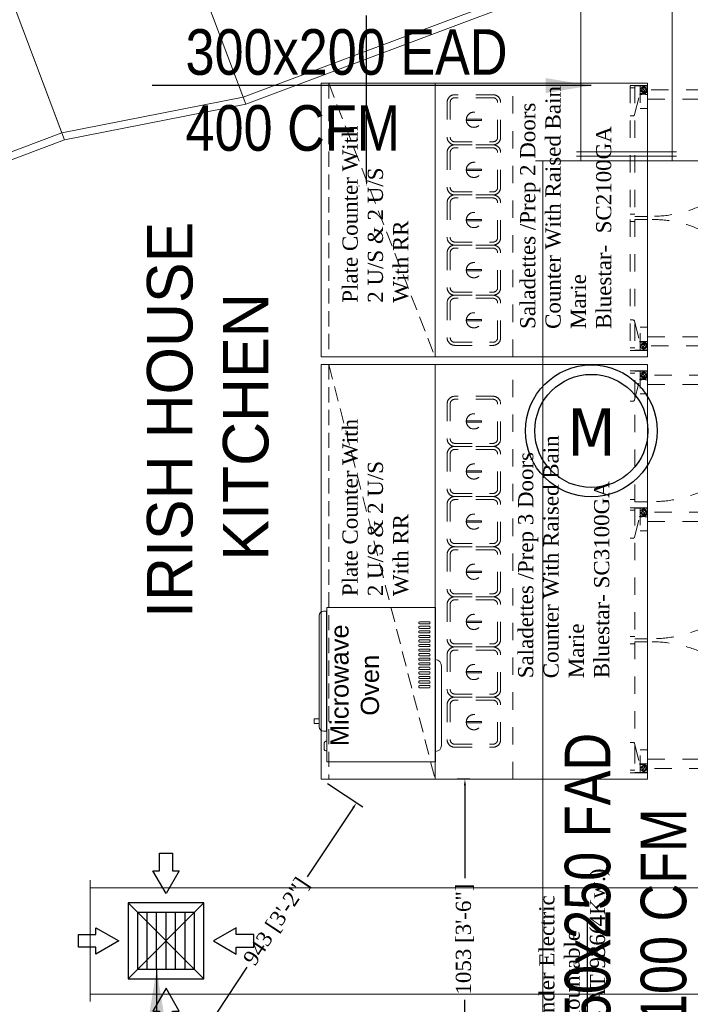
# Model space of a CAD drawing. Header units: millimetres. Extents: x -116878 to 389011, y -1241 to 103674.
# Tile 61 of 103: x 66602 to 68810, y 31885 to 35125. Entities that reach past the tile are written whole.
import ezdxf

# ---------------------------------------------------------------- set-up
doc = ezdxf.new("R2010")
doc.units = ezdxf.units.MM
doc.header["$MEASUREMENT"] = 0
doc.header["$PDMODE"] = 3
doc.linetypes.add('Dash', pattern=[6.35, 3.175, -3.175])
doc.linetypes.add('DASHED', pattern=[0.75, 0.5, -0.25])
doc.layers.get('0').update_dxf_attribs({"color": 252})
doc.layers.get('defpoints').update_dxf_attribs({"color": 2, "lineweight": 9})
for name, color, linetype, lineweight in [('A - TEXT', 252, 'Continuous', 13), ('EQUIPMENT', 252, 'Continuous', 13), ('M-HVAC-DUCT', 7, 'Continuous', 15), ('MUSIC-SPEAKER', 6, 'Continuous', 25), ('Speaker', 1, 'Continuous', 0)]:
    doc.layers.add(name, color=color, linetype=linetype, lineweight=lineweight)
for name, color, linetype in [('A-ANNO-DIMS-30', 252, 'Continuous'), ('Equipment Name', 252, 'Continuous'), ('HVAC-RAG', 20, 'Continuous')]:
    doc.layers.add(name, color=color, linetype=linetype)
doc.layers.add('MEPTEK-FA-DUCT', color=150, linetype='Continuous', lineweight=20, true_color=0x007fff)
doc.layers.add('MEPTEK-KE-DUCT', color=220, linetype='Continuous', lineweight=20, true_color=0xff00bf)
doc.styles.add('ARIAL', font='ARIALN.TTF')
doc.styles.add('CKD_Dimension Text', font='BOOKOSI.TTF')
doc.styles.add('style1', font='arial.ttf')
doc.styles.add('style12', font='BOOKOSI.TTF')
doc.styles.add('Tahoma', font='tahoma.ttf', dxfattribs={"height": 9})
doc.dimstyles.get("Standard").update_dxf_attribs({"dimtxt": 250, "dimasz": 150, "dimexe": 0.18, "dimexo": 0.0625, "dimgap": 0.09, "dimtad": 0, "dimtih": 1, "dimtoh": 1, "dimdec": 0, "dimzin": 0, "dimdsep": 46, "dimtxsty": 'Standard', "dimcen": 0.09, "dimadec": 0, "dimazin": 0, "dimtfac": 1, "dimtdec": 0, "dimtofl": 0, "dimtmove": 0, "dimatfit": 3, "dimfxl": 1, "dimtolj": 1, "dimtzin": 0, "dimarcsym": 0})
doc.dimstyles.new('TFS-Dim', dxfattribs={"dimtxt": 50, "dimasz": 20, "dimexe": 25, "dimexo": 25, "dimgap": 5, "dimtad": 0, "dimdec": 0, "dimzin": 0, "dimdsep": 46, "dimtxsty": 'style12', "dimcen": 0.09, "dimclrd": 8, "dimclre": 8, "dimadec": 0, "dimazin": 0, "dimtfac": 1, "dimtdec": 0, "dimtofl": 0, "dimtmove": 0, "dimatfit": 3, "dimldrblk": 'DOT', "dimfxl": 1, "dimtolj": 1, "dimtzin": 0, "dimlwd": -1, "dimlwe": -1, "dimarcsym": 0})

# ---------------------------------------------------------------- blocks, each defined once
blk = doc.blocks.new('A$C26bbe989')
at = {"layer": 'EQUIPMENT', "color": 251, "linetype": 'Dash', "ltscale": 18}
for p, q in [((-1344, -695.4), (-1344, -643)), ((-1336, -643), (-1336, -658)), ((-1244, -652.1), (-1244, -643)), ((-920, -658), (-920, -643)), ((-893, -695.4), (-893, -643)), ((-885, -658), (-885, -643)), ((-793, -652.1), (-793, -643)), ((-469, -643), (-469, -658)), ((-445, -658), (-445, -643)), ((-121, -652.1), (-121, -643)), ((-29, -643), (-29, -658)), ((-21, -695.4), (-21, -643)), ((-1344, -699), (-1344, -675)), ((-1344, -675), (-1268, -675)), ((-1343, -658), (-1343, -700)), ((-913, -658), (-1343, -658)), ((-1317, -676.5), (-1317, -687)), ((-1247.8, -656.9), (-1314.7, -673.6)), ((-1268, -675), (-1268, -699)), ((-913, -700), (-913, -658)), ((-893, -699), (-893, -675)), ((-893, -675), (-817, -675)), ((-892, -700), (-892, -658)), ((-892, -658), (-462, -658)), ((-866, -676.5), (-866, -687)), ((-796.8, -656.9), (-863.7, -673.6)), ((-817, -675), (-817, -699)), ((-462, -658), (-462, -700)), ((-452, -700), (-452, -658)), ((-452, -658), (-22, -658)), ((-117.2, -656.9), (-50.3, -673.6)), ((-21, -675), (-97, -675)), ((-97, -675), (-97, -699)), ((-48, -676.5), (-48, -687)), ((-22, -658), (-22, -700)), ((-21, -699), (-21, -675)), ((-1268, -699), (-1344, -699)), ((-1343, -700), (-913, -700)), ((-1341.5, -698.3), (-1332, -699.8)), ((-1334.5, -683), (-1328.1, -681.3)), ((-1325.5, -691), (-1334.5, -683)), ((-1331.9, -692.7), (-1325.5, -691)), ((-817, -699), (-893, -699)), ((-462, -700), (-892, -700)), ((-890.5, -698.3), (-881, -699.8)), ((-883.5, -683), (-877.1, -681.3)), ((-874.5, -691), (-883.5, -683)), ((-880.9, -692.7), (-874.5, -691)), ((-22, -700), (-452, -700)), ((-97, -699), (-21, -699)), ((-39.5, -691), (-30.5, -683)), ((-33.1, -692.7), (-39.5, -691)), ((-30.5, -683), (-36.9, -681.3)), ((-23.5, -698.3), (-33, -699.8))]:
    blk.add_line(p, q, dxfattribs=at)
for points in [[(-1365, -256), (-1365, 0), (0, 0), (0, -256)], [(-1179.7, -152.8), (-1179.7, -103.2), (-1175.3, -103.2), (-1175.3, -152.8)], [(-1014.7, -152.8), (-1014.7, -103.2), (-1010.3, -103.2), (-1010.3, -152.8)], [(-849.7, -152.8), (-849.7, -103.2), (-845.3, -103.2), (-845.3, -152.8)], [(-684.7, -152.8), (-684.7, -103.2), (-680.3, -103.2), (-680.3, -152.8)], [(-519.7, -152.8), (-519.7, -103.2), (-515.3, -103.2), (-515.3, -152.8)], [(-354.7, -152.8), (-354.7, -103.2), (-350.3, -103.2), (-350.3, -152.8)], [(-189.7, -152.8), (-189.7, -103.2), (-185.3, -103.2), (-185.3, -152.8)]]:
    blk.add_lwpolyline(points, close=True, dxfattribs=at)
at = {"layer": 'EQUIPMENT'}
blk.add_lwpolyline([(-1365, 0), (0, 0), (0, -700), (-1365, -700)], close=True, dxfattribs=at)
at = {"layer": 'EQUIPMENT', "color": 251, "linetype": 'Dash', "ltscale": 18}
for points in [[(-1260, -191), (-1260, -65, -0.414214), (-1235, -40), (-1120, -40, -0.414214), (-1095, -65), (-1095, -191, -0.414214), (-1120, -216), (-1235, -216, -0.414214)], [(-1250, -191), (-1250, -65, -0.414214), (-1235, -50), (-1120, -50, -0.414214), (-1105, -65), (-1105, -191, -0.414214), (-1120, -206), (-1235, -206, -0.414214)], [(-1095, -191), (-1095, -65, -0.414214), (-1070, -40), (-955, -40, -0.414214), (-930, -65), (-930, -191, -0.414214), (-955, -216), (-1070, -216, -0.414214)], [(-1085, -191), (-1085, -65, -0.414214), (-1070, -50), (-955, -50, -0.414214), (-940, -65), (-940, -191, -0.414214), (-955, -206), (-1070, -206, -0.414214)], [(-930, -191), (-930, -65, -0.414214), (-905, -40), (-790, -40, -0.414214), (-765, -65), (-765, -191, -0.414214), (-790, -216), (-905, -216, -0.414214)], [(-920, -191), (-920, -65, -0.414214), (-905, -50), (-790, -50, -0.414214), (-775, -65), (-775, -191, -0.414214), (-790, -206), (-905, -206, -0.414214)], [(-765, -191), (-765, -65, -0.414214), (-740, -40), (-625, -40, -0.414214), (-600, -65), (-600, -191, -0.414214), (-625, -216), (-740, -216, -0.414214)], [(-755, -191), (-755, -65, -0.414214), (-740, -50), (-625, -50, -0.414214), (-610, -65), (-610, -191, -0.414214), (-625, -206), (-740, -206, -0.414214)], [(-600, -191), (-600, -65, -0.414214), (-575, -40), (-460, -40, -0.414214), (-435, -65), (-435, -191, -0.414214), (-460, -216), (-575, -216, -0.414214)], [(-590, -191), (-590, -65, -0.414214), (-575, -50), (-460, -50, -0.414214), (-445, -65), (-445, -191, -0.414214), (-460, -206), (-575, -206, -0.414214)], [(-435, -191), (-435, -65, -0.414214), (-410, -40), (-295, -40, -0.414214), (-270, -65), (-270, -191, -0.414214), (-295, -216), (-410, -216, -0.414214)], [(-425, -191), (-425, -65, -0.414214), (-410, -50), (-295, -50, -0.414214), (-280, -65), (-280, -191, -0.414214), (-295, -206), (-410, -206, -0.414214)], [(-270, -191), (-270, -65, -0.414214), (-245, -40), (-130, -40, -0.414214), (-105, -65), (-105, -191, -0.414214), (-130, -216), (-245, -216, -0.414214)], [(-260, -191), (-260, -65, -0.414214), (-245, -50), (-130, -50, -0.414214), (-115, -65), (-115, -191, -0.414214), (-130, -206), (-245, -206, -0.414214)]]:
    blk.add_lwpolyline(points, format="xyb", close=True, dxfattribs=at)
for points in [[(-1329.5, -700), (-1298.9, -700), (-1298.9, -1105.8), (-1304.7, -1105.8), (-1304.7, -1122.1), (-1329.5, -1122.1), (-1329.5, -700)], [(-878.5, -700), (-847.9, -700), (-847.9, -1105.8), (-853.7, -1105.8), (-853.7, -1122.1), (-878.5, -1122.1), (-878.5, -700)], [(-35.5, -700), (-66.1, -700), (-66.1, -1105.8), (-60.3, -1105.8), (-60.3, -1122.1), (-35.5, -1122.1), (-35.5, -700)]]:
    blk.add_lwpolyline(points, dxfattribs=at)
for centre, radius in [((-1177.5, -128), 25), ((-1012.5, -128), 25), ((-847.5, -128), 25), ((-682.5, -128), 25), ((-517.5, -128), 25), ((-352.5, -128), 25), ((-187.5, -128), 25), ((-1330, -687), 9.5), ((-879, -687), 9.5), ((-35, -687), 9.5)]:
    blk.add_circle(centre, radius, dxfattribs=at)
for centre, radius, start, end in [((-1314, -676.5), 3, 104, 180), ((-1242.5, -687), 72.5, 170.4727, 189.5273), ((-1249, -652.1), 5, 284, 0), ((-863, -676.5), 3, 104, 180), ((-791.5, -687), 72.5, 170.4727, 189.5273), ((-798, -652.1), 5, 284, 0), ((-116, -652.1), 5, 180, 256), ((-122.5, -687), 72.5, 350.4727, 9.5273), ((-51, -676.5), 3, 0, 76), ((-1341, -695.4), 3, 180, 261), ((-1330, -687), 6, 138.5573, 251.4427), ((-1330, -687), 13, 261, 0), ((-1330, -687), 6, 318.5573, 71.4427), ((-890, -695.4), 3, 180, 261), ((-879, -687), 6, 138.5573, 251.4427), ((-879, -687), 13, 261, 0), ((-879, -687), 6, 318.5573, 71.4427), ((-35, -687), 13, 180, 279), ((-35, -687), 6, 108.5573, 221.4427), ((-35, -687), 6, 288.5573, 41.4427), ((-24, -695.4), 3, 279, 0), ((-1323.5, -713.6), 410.5, 270.0782, 359.8804), ((-872.5, -713.6), 410.5, 270.0782, 359.8804), ((-41.5, -713.6), 410.5, 180.1196, 269.9218)]:
    blk.add_arc(centre, radius, start, end, dxfattribs=at)
blk = doc.blocks.new('A$C08566EE6')
at = {"layer": 'EQUIPMENT'}
for p, q in [((481.1, 403), (115.6, 403)), ((126.2, 404), (126.2, 419)), ((141.5, 419), (126.2, 419)), ((126.2, 403), (126.2, 404)), ((141.5, 419), (141.5, 404)), ((141.5, 403), (141.5, 404)), ((0, 378), (10, 378)), ((0, 378), (0, 20)), ((10, 378), (498, 378)), ((35.7, 378), (35.7, 381)), ((40.7, 386), (62.5, 386)), ((67.5, 378), (67.5, 381)), ((100.6, 379), (100.6, 388)), ((100.6, 379), (496.1, 379)), ((127.3, 378), (127.3, 379)), ((469.4, 378), (469.4, 379)), ((496.1, 379), (496.1, 388)), ((498, 378), (508, 378)), ((508, 20), (508, 378)), ((243.9, 39.8), (243.9, 72.5)), ((251.1, 72.5), (251.1, 39.8)), ((258.9, 39.8), (258.9, 72.5)), ((266.1, 72.5), (266.1, 39.8)), ((273.9, 39.8), (273.9, 72.5)), ((281.1, 72.5), (281.1, 39.8)), ((288.9, 39.8), (288.9, 72.5)), ((296.1, 72.5), (296.1, 39.8)), ((303.9, 39.8), (303.9, 72.5)), ((311.1, 72.5), (311.1, 39.8)), ((318.9, 39.8), (318.9, 72.5)), ((326.1, 72.5), (326.1, 39.8)), ((333.9, 39.8), (333.9, 72.5)), ((341.1, 72.5), (341.1, 39.8)), ((348.9, 39.8), (348.9, 72.5)), ((356.1, 72.5), (356.1, 39.8)), ((363.9, 39.8), (363.9, 72.5)), ((371.1, 72.5), (371.1, 39.8)), ((378.9, 39.8), (378.9, 72.5)), ((386.1, 72.5), (386.1, 39.8)), ((393.9, 39.8), (393.9, 72.5)), ((401.1, 72.5), (401.1, 39.8)), ((408.9, 39.8), (408.9, 72.5)), ((416.1, 72.5), (416.1, 39.8)), ((423.9, 39.8), (423.9, 72.5)), ((431.1, 72.5), (431.1, 39.8)), ((438.9, 39.8), (438.9, 72.5)), ((446.1, 72.5), (446.1, 39.8)), ((453.9, 39.8), (453.9, 72.5)), ((461.1, 72.5), (461.1, 39.8)), ((10, 20), (0, 20)), ((498, 20), (10, 20)), ((508, 20), (498, 20)), ((54, 0), (316.1, 0))]:
    blk.add_line(p, q, dxfattribs=at)
for centre, radius, start, end in [((115.6, 388), 15, 90, 180), ((481.1, 388), 15, 0, 90), ((40.7, 381), 5, 90, 180), ((62.5, 381), 5, 0, 90), ((247.5, 71.2), 3.83, 19.6898, 160.3102), ((262.5, 71.2), 3.83, 19.6898, 160.3102), ((277.5, 71.2), 3.83, 19.6898, 160.3102), ((292.5, 71.2), 3.83, 19.6898, 160.3102), ((307.5, 71.2), 3.83, 19.6898, 160.3102), ((322.5, 71.2), 3.83, 19.6898, 160.3102), ((337.5, 71.2), 3.83, 19.6898, 160.3102), ((352.5, 71.2), 3.83, 19.6898, 160.3102), ((367.5, 71.2), 3.83, 19.6898, 160.3102), ((382.5, 71.2), 3.83, 19.6898, 160.3102), ((397.5, 71.2), 3.83, 19.6898, 160.3102), ((412.5, 71.2), 3.83, 19.6898, 160.3102), ((427.5, 71.2), 3.83, 19.6898, 160.3102), ((442.5, 71.2), 3.83, 19.6898, 160.3102), ((457.5, 71.2), 3.83, 19.6898, 160.3102), ((247.5, 41), 3.8, 198.7415, 341.2585), ((262.5, 41), 3.8, 198.7415, 341.2585), ((277.5, 41), 3.8, 198.7415, 341.2585), ((292.5, 41), 3.8, 198.7415, 341.2585), ((307.5, 41), 3.8, 198.7415, 341.2585), ((322.5, 41), 3.8, 198.7415, 341.2585), ((337.5, 41), 3.8, 198.7415, 341.2585), ((352.5, 41), 3.8, 198.7415, 341.2585), ((367.5, 41), 3.8, 198.7415, 341.2585), ((382.5, 41), 3.8, 198.7415, 341.2585), ((397.5, 41), 3.8, 198.7415, 341.2585), ((412.5, 41), 3.8, 198.7415, 341.2585), ((427.5, 41), 3.8, 198.7415, 341.2585), ((442.5, 41), 3.8, 198.7415, 341.2585), ((457.5, 41), 3.8, 198.7415, 341.2585), ((54, 20), 20, 180, 270), ((316.1, 20), 20, 270, 0)]:
    blk.add_arc(centre, radius, start, end, dxfattribs=at)
blk = doc.blocks.new('_Dot')
at = {"color": 0, "linetype": 'ByBlock', "lineweight": -2}
blk.add_line((-0.5, 0), (-1, 0), dxfattribs=at)
at = {"color": 0, "linetype": 'ByBlock', "lineweight": 0, "const_width": 0.5}
blk.add_lwpolyline([(-0.25, 0, 1), (0.25, 0, 1)], format="xyb", close=True, dxfattribs=at)
blk = doc.blocks.new('A$C9e39b02d')
at = {"layer": 'EQUIPMENT', "color": 251, "linetype": 'Dash', "ltscale": 18}
for p, q in [((7, -695.4), (7, -643)), ((8, -643), (438, -643)), ((15, -658), (15, -643)), ((107, -652.1), (107, -643)), ((431, -643), (431, -658)), ((448, -643), (878, -643)), ((455, -658), (455, -643)), ((779, -652.1), (779, -643)), ((871, -643), (871, -658)), ((879, -695.4), (879, -643)), ((7, -699), (7, -675)), ((7, -675), (83, -675)), ((8, -700), (8, -658)), ((8, -658), (438, -658)), ((34, -676.5), (34, -687)), ((103.2, -656.9), (36.3, -673.6)), ((83, -675), (83, -699)), ((438, -658), (438, -700)), ((448, -700), (448, -658)), ((448, -658), (878, -658)), ((782.8, -656.9), (849.7, -673.6)), ((879, -675), (803, -675)), ((803, -675), (803, -699)), ((852, -676.5), (852, -687)), ((878, -658), (878, -700)), ((879, -699), (879, -675)), ((83, -699), (7, -699)), ((438, -700), (8, -700)), ((9.5, -698.3), (19, -699.8)), ((16.5, -683), (22.9, -681.3)), ((25.5, -691), (16.5, -683)), ((19.1, -692.7), (25.5, -691)), ((878, -700), (448, -700)), ((803, -699), (879, -699)), ((860.5, -691), (869.5, -683)), ((866.9, -692.7), (860.5, -691)), ((869.5, -683), (863.1, -681.3)), ((876.5, -698.3), (867, -699.8))]:
    blk.add_line(p, q, dxfattribs=at)
for points in [[(0, -256), (0, 0), (900, 0), (900, -256)], [(117.8, -152.8), (117.8, -103.2), (122.2, -103.2), (122.2, -152.8)], [(282.8, -152.8), (282.8, -103.2), (287.2, -103.2), (287.2, -152.8)], [(447.8, -152.8), (447.8, -103.2), (452.2, -103.2), (452.2, -152.8)], [(612.8, -152.8), (612.8, -103.2), (617.2, -103.2), (617.2, -152.8)], [(777.8, -152.8), (777.8, -103.2), (782.2, -103.2), (782.2, -152.8)]]:
    blk.add_lwpolyline(points, close=True, dxfattribs=at)
at = {"layer": 'EQUIPMENT'}
blk.add_lwpolyline([(0, 0), (900, 0), (900, -700), (0, -700)], close=True, dxfattribs=at)
at = {"layer": 'EQUIPMENT', "color": 251, "linetype": 'Dash', "ltscale": 18}
for points in [[(37.5, -191), (37.5, -65, -0.414214), (62.5, -40), (177.5, -40, -0.414214), (202.5, -65), (202.5, -191, -0.414214), (177.5, -216), (62.5, -216, -0.414214)], [(47.5, -191), (47.5, -65, -0.414214), (62.5, -50), (177.5, -50, -0.414214), (192.5, -65), (192.5, -191, -0.414214), (177.5, -206), (62.5, -206, -0.414214)], [(202.5, -191), (202.5, -65, -0.414214), (227.5, -40), (342.5, -40, -0.414214), (367.5, -65), (367.5, -191, -0.414214), (342.5, -216), (227.5, -216, -0.414214)], [(212.5, -191), (212.5, -65, -0.414214), (227.5, -50), (342.5, -50, -0.414214), (357.5, -65), (357.5, -191, -0.414214), (342.5, -206), (227.5, -206, -0.414214)], [(367.5, -191), (367.5, -65, -0.414214), (392.5, -40), (507.5, -40, -0.414214), (532.5, -65), (532.5, -191, -0.414214), (507.5, -216), (392.5, -216, -0.414214)], [(377.5, -191), (377.5, -65, -0.414214), (392.5, -50), (507.5, -50, -0.414214), (522.5, -65), (522.5, -191, -0.414214), (507.5, -206), (392.5, -206, -0.414214)], [(532.5, -191), (532.5, -65, -0.414214), (557.5, -40), (672.5, -40, -0.414214), (697.5, -65), (697.5, -191, -0.414214), (672.5, -216), (557.5, -216, -0.414214)], [(542.5, -191), (542.5, -65, -0.414214), (557.5, -50), (672.5, -50, -0.414214), (687.5, -65), (687.5, -191, -0.414214), (672.5, -206), (557.5, -206, -0.414214)], [(697.5, -191), (697.5, -65, -0.414214), (722.5, -40), (837.5, -40, -0.414214), (862.5, -65), (862.5, -191, -0.414214), (837.5, -216), (722.5, -216, -0.414214)], [(707.5, -191), (707.5, -65, -0.414214), (722.5, -50), (837.5, -50, -0.414214), (852.5, -65), (852.5, -191, -0.414214), (837.5, -206), (722.5, -206, -0.414214)]]:
    blk.add_lwpolyline(points, format="xyb", close=True, dxfattribs=at)
for points in [[(21.5, -700), (52.1, -700), (52.1, -1095.8), (46.3, -1095.8), (46.3, -1112.1), (21.5, -1112.1), (21.5, -700)], [(864.5, -700), (833.9, -700), (833.9, -1095.8), (839.7, -1095.8), (839.7, -1112.1), (864.5, -1112.1), (864.5, -700)]]:
    blk.add_lwpolyline(points, dxfattribs=at)
for centre, radius in [((120, -128), 25), ((285, -128), 25), ((450, -128), 25), ((615, -128), 25), ((780, -128), 25), ((21, -687), 9.5), ((865, -687), 9.5)]:
    blk.add_circle(centre, radius, dxfattribs=at)
for centre, radius, start, end in [((37, -676.5), 3, 104, 180), ((108.5, -687), 72.5, 170.4727, 189.5273), ((102, -652.1), 5, 284, 0), ((784, -652.1), 5, 180, 256), ((777.5, -687), 72.5, 350.4727, 9.5273), ((849, -676.5), 3, 0, 76), ((10, -695.4), 3, 180, 261), ((21, -687), 6, 138.5573, 251.4427), ((21, -687), 13, 261, 0), ((21, -687), 6, 318.5573, 71.4427), ((865, -687), 13, 180, 279), ((865, -687), 6, 108.5573, 221.4427), ((865, -687), 6, 288.5573, 41.4427), ((876, -695.4), 3, 279, 0), ((35.9, -712.1), 402.1, 268.8749, 359.6679), ((850.1, -712.1), 402.1, 180.3321, 271.1251)]:
    blk.add_arc(centre, radius, start, end, dxfattribs=at)
blk = doc.blocks.new('*E468', base_point=(9126.1, 677.1))
at = {"layer": 'defpoints', "color": 0}
for p in [(10178.7, 718.5), (9126.1, 677.1), (10178.7, 677.1)]:
    blk.add_point(p, dxfattribs=at)
at = {"layer": 'Equipment Name', "color": 8}
for p, q in [((9126.1, 702.1), (9126.1, 743.5)), ((9146.1, 718.5), (9452.4, 718.5)), ((10158.7, 718.5), (9852.4, 718.5)), ((10178.7, 702.1), (10178.7, 743.5))]:
    blk.add_line(p, q, dxfattribs=at)
for points in [[(9146.1, 721.8), (9146.1, 715.2), (9126.1, 718.5)], [(10158.7, 715.2), (10158.7, 721.8), (10178.7, 718.5)]]:
    blk.add_solid(points, dxfattribs=at)
at = {"layer": 'Equipment Name', "color": 0, "insert": (9652.4, 718.5), "char_height": 50, "attachment_point": 5, "style": 'style12', "bg_fill": 3, "box_fill_scale": 1.25, "bg_fill_color": 257, "bg_fill_transparency": 0}
blk.add_mtext('\\A1;1053 [3\'-6"]', dxfattribs=at)
blk = doc.blocks.new('*E469', base_point=(12130.6, 1007.9))
at = {"layer": 'defpoints', "color": 0}
for p in [(12130.6, 1042.5), (12130.6, 1041.8), (13653.9, 1041.8)]:
    blk.add_point(p, dxfattribs=at)
at = {"layer": 'Equipment Name', "color": 8}
for p, q in [((12130.6, 1066.8), (12130.6, 1067.5)), ((12150.6, 1042.5), (12692.3, 1042.5)), ((13633.9, 1042.5), (13092.2, 1042.5)), ((13653.9, 1066.8), (13653.9, 1067.5))]:
    blk.add_line(p, q, dxfattribs=at)
for points in [[(12150.6, 1045.8), (12150.6, 1039.2), (12130.6, 1042.5)], [(13633.9, 1039.2), (13633.9, 1045.8), (13653.9, 1042.5)]]:
    blk.add_solid(points, dxfattribs=at)
at = {"layer": 'Equipment Name', "color": 0, "insert": (12892.2, 1042.5), "char_height": 50, "attachment_point": 5, "style": 'style12', "bg_fill": 3, "box_fill_scale": 1.25, "bg_fill_color": 257, "bg_fill_transparency": 0}
blk.add_mtext('\\A1;1523 [5\'-1"]', dxfattribs=at)
blk = doc.blocks.new('*E472', base_point=(9301.7, 1054.4))
at = {"layer": 'A-ANNO-DIMS-30', "color": 8}
for p, q in [((9379.3, 1693.5), (9301.7, 1576.8)), ((9332.2, 1586.6), (9559.4, 1435.4)), ((10084.4, 1086.2), (9857.2, 1237.4)), ((10164.9, 1171.1), (10087.2, 1054.4))]:
    blk.add_line(p, q, dxfattribs=at)
for points in [[(9334.1, 1589.3), (9330.4, 1583.8), (9315.6, 1597.6)], [(10082.6, 1083.5), (10086.3, 1089), (10101.1, 1075.2)]]:
    blk.add_solid(points, dxfattribs=at)
at = {"layer": 'defpoints', "color": 0}
for p in [(9393.2, 1714.3), (10178.7, 1191.9), (10101.1, 1075.2)]:
    blk.add_point(p, dxfattribs=at)
at = {"layer": 'A-ANNO-DIMS-30', "color": 0, "insert": (9708.3, 1336.4), "char_height": 50, "attachment_point": 5, "rotation": 326.3714, "style": 'style12', "bg_fill": 3, "box_fill_scale": 1.25, "bg_fill_color": 257, "bg_fill_transparency": 0}
blk.add_mtext('\\A1;943 [3\'-2"]', dxfattribs=at)
blk = doc.blocks.new('6W speaker')
at = {"layer": 'MUSIC-SPEAKER', "ltscale": 0.5}
for radius in [7.43, 6.37]:
    blk.add_circle((-0.13, 0), radius, dxfattribs=at)
at = {"layer": 'MUSIC-SPEAKER', "ltscale": 0.5, "style": 'Tahoma'}
blk.add_text('M', height=5.31, dxfattribs=at).set_placement((-2.82, -2.78))
blk = doc.blocks.new('V_Rectangular_Transition - V_Transition-17780397-AIR CONDITIONING HVAC LAYOUT- PART PLAN - L4-ZONE  7')
at = {"layer": 'M-HVAC-DUCT', "color": 140, "true_color": 0x00bfff}
for p, q in [((0, 500), (0, 500)), ((0, 500), (600, 400)), ((0, -500), (0, 500)), ((600, 400), (600, 400)), ((600, 400), (600, -400)), ((600, -400), (0, -500)), ((600, -400), (600, -400)), ((0, -500), (0, -500))]:
    blk.add_line(p, q, dxfattribs=at)
blk = doc.blocks.new('RAG-200x200')
at = {"layer": 'HVAC-RAG', "color": 252, "true_color": 0x939598}
for p, q in [((-66.7, -100), (-66.7, 100)), ((-33.3, -100), (-33.3, 100)), ((0, -100), (0, 100)), ((33.3, -100), (33.3, 100)), ((66.7, -100), (66.7, 100))]:
    blk.add_line(p, q, dxfattribs=at)
for points in [[(22.7, 246.7), (46.2, 246.7), (0, 166.7), (-46.2, 246.7), (-22.7, 246.7), (-22.7, 308), (22.7, 308)], [(-246.7, 22.7), (-246.7, 46.2), (-166.7, 0), (-246.7, -46.2), (-246.7, -22.7), (-308, -22.7), (-308, 22.7)], [(246.7, 22.7), (246.7, 46.2), (166.7, 0), (246.7, -46.2), (246.7, -22.7), (308, -22.7), (308, 22.7)], [(22.7, -246.7), (46.2, -246.7), (0, -166.7), (-46.2, -246.7), (-22.7, -246.7), (-22.7, -308), (22.7, -308)]]:
    blk.add_lwpolyline(points, close=True, dxfattribs=at)
at = {"layer": 'HVAC-RAG'}
for points in [[(-133.3, -133.3), (133.3, -133.3), (133.3, 133.3), (-133.3, 133.3)], [(-100, -100), (100, -100), (100, 100), (-100, 100)]]:
    blk.add_lwpolyline(points, close=True, dxfattribs=at)
blk = doc.blocks.new('*E477', base_point=(5385.6, -2464.8, -9402.3))
at = {"layer": 'EQUIPMENT', "linetype": 'DASHED', "ltscale": 100}
for p, q in [((11543.7, 1166.9), (10178.7, 816.9)), ((12468.7, 1166.9), (11568.7, 816.9))]:
    blk.add_line(p, q, dxfattribs=at)
at = {"layer": 'EQUIPMENT'}
for points in [[(10178.7, 816.9), (11543.7, 816.9), (11543.7, 1191.9), (10178.7, 1191.9)], [(11568.7, 816.9), (12468.7, 816.9), (12468.7, 1191.9), (11568.7, 1191.9)]]:
    blk.add_lwpolyline(points, close=True, dxfattribs=at)
at = {"layer": 'EQUIPMENT', "linetype": 'DASHED', "ltscale": 100}
for points in [[(10178.7, 816.9), (11543.7, 816.9), (11543.7, 1166.9), (10178.7, 1166.9)], [(11568.7, 816.9), (12468.7, 816.9), (12468.7, 1166.9), (11568.7, 1166.9)]]:
    blk.add_lwpolyline(points, close=True, dxfattribs=at)
at = {"layer": 'EQUIPMENT'}
blk.add_blockref('A$C08566EE6', (10235.8, 795.7), dxfattribs=at)
at = {"layer": 'EQUIPMENT', "xscale": -1}
for name, p in [('A$C26bbe989', (10178.7, 816.9)), ('A$C9e39b02d', (12468.7, 816.9))]:
    blk.add_blockref(name, p, dxfattribs=at)
at = {"layer": 'A - TEXT', "insert": (10487.7, 1161.5, 0), "char_height": 60, "width": 835.813, "attachment_point": 2, "style": 'style1'}
blk.add_mtext('Microwave\\POven', dxfattribs=at)
at = {"layer": 'Equipment Name', "color": 30, "linetype": 'Continuous', "lineweight": 5, "ltscale": 25, "insert": (10432, 1765.5), "char_height": 150, "width": 1732.903, "attachment_point": 1, "rotation": 360, "style": 'CKD_Dimension Text'}
blk.add_mtext('\\pi277.05648;{\\fCentury Gothic|b0|i0|c0|p34;IRISH HOUSE\\P\\pi465.49972;KITCHEN}', dxfattribs=at)
at = {"layer": 'Equipment Name', "color": 0, "char_height": 50, "attachment_point": 1, "style": 'style12'}
for s, insert, width in [('Plate Counter With \\P2 U/S & 2 U/S \\PWith RR', (10780.9, 1121.6, -4404.8), 790.398), ('Plate Counter With \\P2 U/S & 2 U/S \\PWith RR', (11746.5, 1121.6, -4404.8), 790.398), ('Saladettes /Prep 3 Doors Counter With Raised Bain Marie\\PBluestar- SC3100GA', (10510.8, 543.4, -28), 886.122), ('Saladettes /Prep 2 Doors Counter With Raised Bain Marie\\PBluestar-  SC2100GA ', (11660.3, 536.7, -28), 886.122), ('Salamander Electric \\PWall Mountable\\PKarma- AT 936(4Kw.)  ', (9186.4, 473.9, -28), 885.875)]:
    blk.add_mtext(s, dxfattribs=dict(at, insert=insert, width=width))
at = {"layer": 'Equipment Name'}
blk.add_leader([(9076.1, 314.6), (9718.6, 314.6)], dimstyle='TFS-Dim', override={"dimgap": 5, "dimtad": 0, "dimfxl": 0.18, "dimtfill": 1, "dimarcsym": 2}, dxfattribs=at)
at = {"layer": 'A-ANNO-DIMS-30'}
blk.add_blockref('*E472', (9301.7, 1054.4), dxfattribs=at)
at = {"layer": 'Equipment Name'}
for name, p in [('*E469', (12130.6, 1007.9)), ('*E468', (9126.1, 677.1))]:
    blk.add_blockref(name, p, dxfattribs=at)

msp = doc.modelspace()

# ---------------------------------------------------------------- block references
at = {"layer": 'EQUIPMENT', "color": 8, "rotation": 90}
msp.add_blockref('*E477', (71251.2, 27832.7, -9402.3), dxfattribs=at)

# ---------------------------------------------------------------- next in the draw order: linework, layer by layer
at = {"layer": 'M-HVAC-DUCT', "color": 140, "true_color": 0x00bfff}
for p, q in [((70032.1, 35880.8), (67337.3, 34870)), ((67346.1, 34846.6), (70040.9, 35857.4)), ((67346.1, 34846.6), (66977.4, 35829.7)), ((66450.7, 35525.4), (66749.2, 34729.5)), ((67346.1, 34846.6), (66749.2, 34729.5)), ((66740.4, 34752.9), (61488.7, 32783.1)), ((61497.5, 32759.7), (66749.2, 34729.5))]:
    msp.add_line(p, q, dxfattribs=at)
at = {"layer": 'MEPTEK-FA-DUCT'}
for p, q in [((68449.9, 34660.4), (68449.9, 35590.7)), ((68749.9, 34660.4), (68749.9, 35590.7)), ((68764.9, 34690.4), (68434.9, 34690.4)), ((68764.9, 34675.4), (68434.9, 34675.4)), ((68899.9, 34660.4), (68299.9, 34660.4)), ((68324.9, 31636.5), (68324.9, 34660.4))]:
    msp.add_line(p, q, dxfattribs=at)
at = {"layer": 'MEPTEK-KE-DUCT'}
for p, q in [((66834.1, 31893.6), (66834.1, 32293.6)), ((66834.1, 32268.6), (69501.2, 32268.6)), ((66959.1, 31968.7), (67208.8, 32218.4)), ((67208.8, 31968.7), (66959.1, 32218.4)), ((66834.1, 31918.6), (69501.2, 31918.6))]:
    msp.add_line(p, q, dxfattribs=at)
for points in [[(66959.1, 32218.4), (67208.8, 32218.4), (67208.8, 31968.7), (66959.1, 31968.7)], [(66959.1, 31968.7), (67208.8, 31968.7), (67208.8, 32218.4), (66959.1, 32218.4)]]:
    msp.add_lwpolyline(points, close=True, dxfattribs=at)

# ---------------------------------------------------------------- next in the draw order: block references
at = {"layer": 'HVAC-RAG', "xscale": 0.9363295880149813, "yscale": 0.9363295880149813, "zscale": 0.9363295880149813}
msp.add_blockref('RAG-200x200', (67084, 32093.6), dxfattribs=at)
at = {"layer": 'M-HVAC-DUCT', "color": 140, "true_color": 0x00bfff, "rotation": 200.5600000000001}
msp.add_blockref('V_Rectangular_Transition - V_Transition-17780397-AIR CONDITIONING HVAC LAYOUT- PART PLAN - L4-ZONE  7', (67161.8, 35338.2), dxfattribs=at)
at = {"layer": 'Speaker', "xscale": 29.21492416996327, "yscale": 29.21492416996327, "zscale": 29.21492416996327}
msp.add_blockref('6W speaker', (68487.9, 33771.8), dxfattribs=at)

# ---------------------------------------------------------------- next in the draw order: texts
at = {"layer": 'MEPTEK-FA-DUCT', "insert": (67148, 35093.8), "char_height": 150, "attachment_point": 1, "style": 'ARIAL'}
msp.add_mtext_dynamic_manual_height_columns('300x200 EAD\\P400 CFM', width=13628.462, gutter_width=1, heights=[0], dxfattribs=at)
at = {"layer": 'MEPTEK-FA-DUCT', "insert": (68396.6, 31727.5, 0), "char_height": 150, "attachment_point": 1, "rotation": 90, "style": 'ARIAL'}
msp.add_mtext_dynamic_manual_height_columns('550x250 FAD\\P2100 CFM', width=13628.462, gutter_width=1, heights=[0], dxfattribs=at)

# ---------------------------------------------------------------- next in the draw order: leaders
at = {"layer": 'HVAC-RAG'}
msp.add_leader([(67052.8, 32000), (67052.8, 31367), (68289.1, 31367)], dimstyle='Standard', override={"dimgap": 0.09, "dimtad": 0}, dxfattribs=at)
at = {"layer": 'MEPTEK-FA-DUCT'}
msp.add_leader([(68483.4, 34908.3), (67038.4, 34908.3)], dimstyle='Standard', override={"dimgap": 0.09, "dimtad": 0}, dxfattribs=at)

doc.saveas('drawing.dxf')
